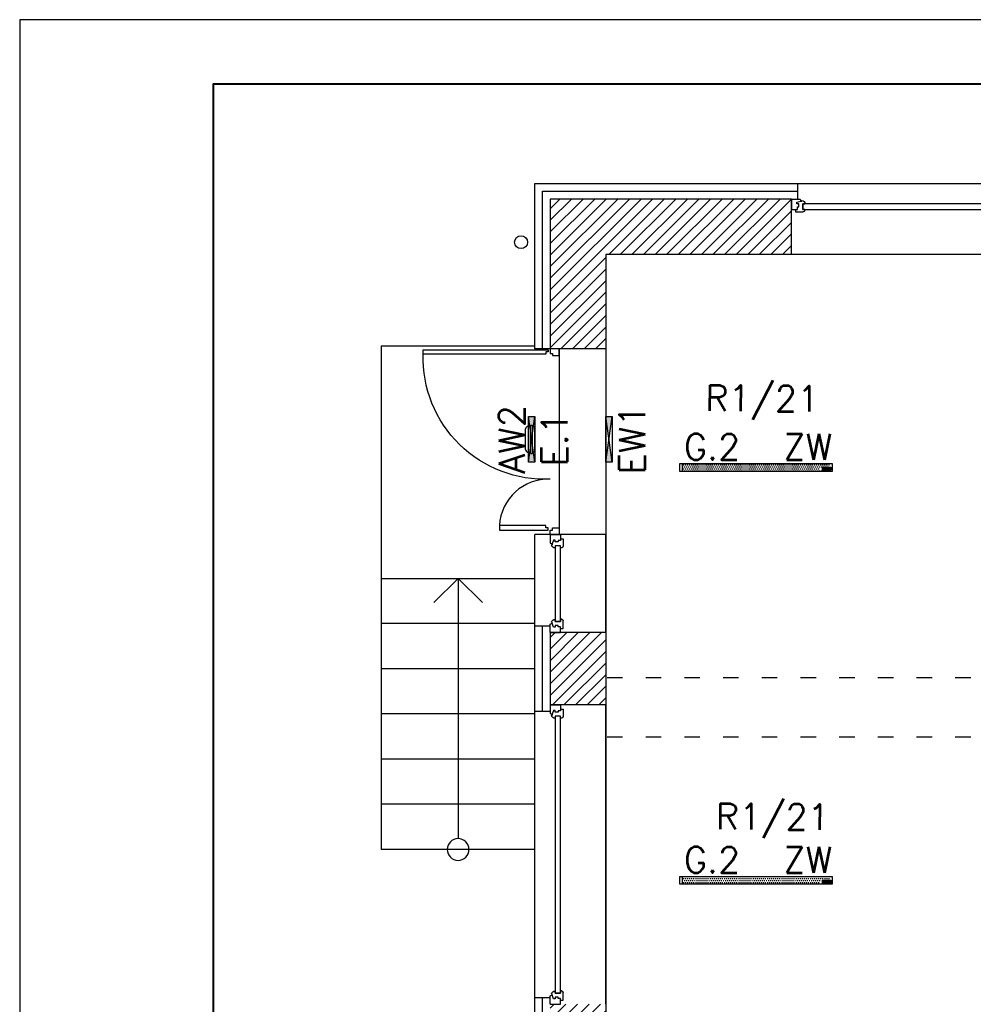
# Model space of a CAD drawing. Header units: millimetres. Extents: x 22250 to 51280, y -5012 to 7692.
# Tile 73 of 182: x 37491 to 38231, y 2868 to 3631. Entities that reach past the tile are written whole.
import ezdxf
from ezdxf.enums import TextEntityAlignment as Align

# ---------------------------------------------------------------- set-up
doc = ezdxf.new("R2010")
doc.units = ezdxf.units.MM
doc.linetypes.add('ACAD_ISO03W100', pattern=[30, 12, -18])
for name, color, linetype in [('_BI_LOGO', 140, 'Continuous'), ('_BI_OSW_OPIS', 140, 'Continuous'), ('_BI_OSW_OPRAWY', 140, 'Continuous'), ('AA OPISY', 40, 'Continuous'), ('E_podklad', 252, 'Continuous')]:
    doc.layers.add(name, color=color, linetype=linetype)
doc.layers.add('E_Obwody', color=3, linetype='Continuous', lineweight=13)
doc.styles.add('romans', font='romans.shx')
doc.styles.get("Standard").update_dxf_attribs({"font": 'arial.ttf'})
doc.linetypes.add('BATTING', pattern='A,0.0001,-0.1,[134,ltypeshp.shx,S=0.1,R=0,X=-0.1,Y=0],-0.2,[134,ltypeshp.shx,S=0.1,R=180,X=0.1,Y=0],-0.1', length=0.4001)

# ---------------------------------------------------------------- blocks, each defined once
blk = doc.blocks.new('*U202')
at = {"color": 144}
for p, q in [((-26, 0), (-26, -8)), ((-26, 0), (-19.32, 0)), ((-26, 0), (-26, -8)), ((-19.32, 0), (-18.74, -1.55)), ((193.32, 0), (192.74, -1.55)), ((200, 0), (193.32, 0)), ((200, 0), (200, -8)), ((-21.76, -2.4), (-18.74, -1.55)), ((-21.76, -3.73), (-21.76, -2.4)), ((-20.39, -3.73), (-21.76, -3.73)), ((-21.41, -8), (-21.41, -6.06)), ((-21.41, -6.06), (-20.39, -6.06)), ((-20.39, -6.06), (-20.39, -3.73)), ((-18.74, -1.55), (-17.89, -1.55)), ((-17.89, -1.55), (-17.99, -1.01)), ((-17.25, -7.98), (-17.25, -3.66)), ((-17.25, -3.66), (-15.62, -3.66)), ((191.25, -3.66), (189.62, -3.66)), ((191.25, -7.98), (191.25, -3.66)), ((191.89, -1.55), (191.99, -1.01)), ((192.74, -1.55), (191.89, -1.55)), ((195.76, -2.4), (192.74, -1.55)), ((194.39, -6.06), (194.39, -3.73)), ((194.39, -3.73), (195.76, -3.73)), ((195.41, -6.06), (194.39, -6.06)), ((195.41, -8), (195.41, -6.06)), ((195.76, -3.73), (195.76, -2.4)), ((-26, -8), (-22.8, -8)), ((-22.8, -8), (-22.8, -9.92)), ((-22.8, -8), (-21.41, -8)), ((-22.8, -9.92), (-16.94, -9.92)), ((-15.66, -7.98), (-17.25, -7.98)), ((-15.66, -9.03), (-15.66, -7.98)), ((189.66, -9.03), (189.66, -7.98)), ((189.66, -7.98), (191.25, -7.98)), ((196.8, -9.92), (190.94, -9.92)), ((196.8, -8), (195.41, -8)), ((200, -8), (196.8, -8)), ((196.8, -8), (196.8, -9.92))]:
    blk.add_line(p, q, dxfattribs=at)
blk.add_lwpolyline([(-17.25, -3.66), (191.25, -3.66), (191.25, -7.98), (-17.25, -7.98)], close=True, dxfattribs=at)
for centre, radius, start, end in [((-18.13, -3.52), 2.51, 356.81051, 86.81051), ((192.13, -3.52), 2.51, 93.18949, 183.18949), ((-17.03, -8.42), 1.5, 273.35533, 335.68535), ((191.03, -8.42), 1.5, 204.31465, 266.64467)]:
    blk.add_arc(centre, radius, start, end, dxfattribs=at)
blk = doc.blocks.new('*U204')
at = {"color": 144}
for p, q in [((118, 0), (118, -8)), ((118, 0), (124.68, 0)), ((118, 0), (118, -8)), ((124.68, 0), (125.26, -1.55)), ((187.32, 0), (186.74, -1.55)), ((194, 0), (187.32, 0)), ((194, 0), (194, -8)), ((122.24, -2.4), (125.26, -1.55)), ((122.24, -3.73), (122.24, -2.4)), ((123.61, -3.73), (122.24, -3.73)), ((122.59, -8), (122.59, -6.06)), ((122.59, -6.06), (123.61, -6.06)), ((123.61, -6.06), (123.61, -3.73)), ((125.26, -1.55), (126.11, -1.55)), ((126.11, -1.55), (126.01, -1.01)), ((126.75, -7.98), (126.75, -3.66)), ((126.75, -3.66), (128.38, -3.66)), ((185.25, -3.66), (183.62, -3.66)), ((185.25, -7.98), (185.25, -3.66)), ((185.89, -1.55), (185.99, -1.01)), ((186.74, -1.55), (185.89, -1.55)), ((189.76, -2.4), (186.74, -1.55)), ((188.39, -6.06), (188.39, -3.73)), ((188.39, -3.73), (189.76, -3.73)), ((189.41, -6.06), (188.39, -6.06)), ((189.41, -8), (189.41, -6.06)), ((189.76, -3.73), (189.76, -2.4)), ((118, -8), (121.2, -8)), ((121.2, -8), (121.2, -9.92)), ((121.2, -8), (122.59, -8)), ((121.2, -9.92), (127.06, -9.92)), ((128.34, -7.98), (126.75, -7.98)), ((128.34, -9.03), (128.34, -7.98)), ((183.66, -9.03), (183.66, -7.98)), ((183.66, -7.98), (185.25, -7.98)), ((190.8, -9.92), (184.94, -9.92)), ((190.8, -8), (189.41, -8)), ((194, -8), (190.8, -8)), ((190.8, -8), (190.8, -9.92))]:
    blk.add_line(p, q, dxfattribs=at)
blk.add_lwpolyline([(126.75, -3.66), (185.25, -3.66), (185.25, -7.98), (126.75, -7.98)], close=True, dxfattribs=at)
for centre, radius, start, end in [((125.87, -3.52), 2.51, 356.81051, 86.81051), ((186.13, -3.52), 2.51, 93.18949, 183.18949), ((126.97, -8.42), 1.5, 273.35533, 335.68535), ((185.03, -8.42), 1.5, 204.31465, 266.64467)]:
    blk.add_arc(centre, radius, start, end, dxfattribs=at)
blk = doc.blocks.new('*U205')
at = {"color": 144}
for p, q in [((-26, 0), (-26, -8)), ((-26, 0), (-19.32, 0)), ((-26, 0), (-26, -8)), ((-19.32, 0), (-18.74, -1.55)), ((199.32, 0), (198.74, -1.55)), ((206, 0), (199.32, 0)), ((206, 0), (206, -8)), ((-21.76, -2.4), (-18.74, -1.55)), ((-21.76, -3.73), (-21.76, -2.4)), ((-20.39, -3.73), (-21.76, -3.73)), ((-21.41, -8), (-21.41, -6.06)), ((-21.41, -6.06), (-20.39, -6.06)), ((-20.39, -6.06), (-20.39, -3.73)), ((-18.74, -1.55), (-17.89, -1.55)), ((-17.89, -1.55), (-17.99, -1.01)), ((-17.25, -7.98), (-17.25, -3.66)), ((-17.25, -3.66), (-15.62, -3.66)), ((197.25, -3.66), (195.62, -3.66)), ((197.25, -7.98), (197.25, -3.66)), ((197.89, -1.55), (197.99, -1.01)), ((198.74, -1.55), (197.89, -1.55)), ((201.76, -2.4), (198.74, -1.55)), ((200.39, -6.06), (200.39, -3.73)), ((200.39, -3.73), (201.76, -3.73)), ((201.41, -6.06), (200.39, -6.06)), ((201.41, -8), (201.41, -6.06)), ((201.76, -3.73), (201.76, -2.4)), ((-26, -8), (-22.8, -8)), ((-22.8, -8), (-22.8, -9.92)), ((-22.8, -8), (-21.41, -8)), ((-22.8, -9.92), (-16.94, -9.92)), ((-15.66, -7.98), (-17.25, -7.98)), ((-15.66, -9.03), (-15.66, -7.98)), ((195.66, -9.03), (195.66, -7.98)), ((195.66, -7.98), (197.25, -7.98)), ((202.8, -9.92), (196.94, -9.92)), ((202.8, -8), (201.41, -8)), ((206, -8), (202.8, -8)), ((202.8, -8), (202.8, -9.92))]:
    blk.add_line(p, q, dxfattribs=at)
blk.add_lwpolyline([(-17.25, -3.66), (197.25, -3.66), (197.25, -7.98), (-17.25, -7.98)], close=True, dxfattribs=at)
for centre, radius, start, end in [((-18.13, -3.52), 2.51, 356.81051, 86.81051), ((198.13, -3.52), 2.51, 93.18949, 183.18949), ((-17.03, -8.42), 1.5, 273.35533, 335.68535), ((197.03, -8.42), 1.5, 204.31465, 266.64467)]:
    blk.add_arc(centre, radius, start, end, dxfattribs=at)
blk = doc.blocks.new('*U212')
at = {"layer": 'AA OPISY'}
for q in [(46.47, 18.82), (-136.57, 0), (46.47, -18.82)]:
    blk.add_line((65, 0), q, dxfattribs=at)
blk.add_circle((-145, 0), 8.43, dxfattribs=at)
blk = doc.blocks.new('*U967')
blk.add_lwpolyline([(-71, 0), (0, 0), (0, 42), (-71, 42)], close=True)
at = {"lineweight": 40}
blk.add_lwpolyline([(-68, 1), (-1, 1), (-1, 41), (-68, 41)], close=True, dxfattribs=at)
blk = doc.blocks.new('BI_LOGO')
at = {"layer": '_BI_LOGO', "linetype": 'Continuous'}
for p, q in [((0, 2.16), (6.37, 2.16)), ((0, 0), (0, 2.16)), ((6.37, 0), (0, 0)), ((0.17, 0.57), (0.17, 1.93)), ((0.17, 1.93), (0.75, 1.93)), ((0.76, 0.57), (0.17, 0.57)), ((0.45, 1.67), (0.82, 1.67)), ((0.45, 1.39), (0.45, 1.67)), ((0.82, 1.39), (0.45, 1.39)), ((0.45, 1.16), (0.84, 1.16)), ((0.45, 0.81), (0.45, 1.16)), ((0.84, 0.81), (0.45, 0.81)), ((0.75, 1.93), (0.8, 1.93)), ((0.81, 0.57), (0.76, 0.57)), ((0.8, 1.93), (0.84, 1.92)), ((0.86, 0.57), (0.81, 0.57)), ((0.82, 1.67), (0.85, 1.67)), ((0.85, 1.4), (0.82, 1.39)), ((0.84, 1.92), (0.89, 1.92)), ((0.84, 1.16), (0.87, 1.16)), ((0.87, 0.82), (0.84, 0.81)), ((0.85, 1.67), (0.88, 1.66)), ((0.88, 1.4), (0.85, 1.4)), ((0.9, 0.57), (0.86, 0.57)), ((0.87, 1.16), (0.9, 1.15)), ((0.9, 0.82), (0.87, 0.82)), ((0.88, 1.66), (0.9, 1.65)), ((0.9, 1.42), (0.88, 1.4)), ((0.89, 1.92), (0.93, 1.91)), ((0.9, 1.65), (0.92, 1.63)), ((0.92, 1.43), (0.9, 1.42)), ((0.9, 1.15), (0.92, 1.13)), ((0.93, 0.84), (0.9, 0.82)), ((0.94, 0.58), (0.9, 0.57)), ((0.92, 1.63), (0.94, 1.61)), ((0.94, 1.45), (0.92, 1.43)), ((0.92, 1.13), (0.95, 1.12)), ((0.93, 1.91), (0.97, 1.91)), ((0.95, 0.85), (0.93, 0.84)), ((0.94, 1.61), (0.95, 1.59)), ((0.95, 1.47), (0.94, 1.45)), ((0.98, 0.59), (0.94, 0.58)), ((0.95, 1.59), (0.96, 1.57)), ((0.96, 1.5), (0.95, 1.47)), ((0.95, 1.12), (0.96, 1.1)), ((0.96, 0.87), (0.95, 0.85)), ((0.96, 1.57), (0.96, 1.54)), ((0.96, 1.54), (0.96, 1.52)), ((0.96, 1.52), (0.96, 1.5)), ((0.96, 1.1), (0.98, 1.08)), ((0.98, 0.89), (0.96, 0.87)), ((0.97, 1.91), (1, 1.9)), ((0.98, 1.08), (0.99, 1.05)), ((0.99, 0.92), (0.98, 0.89)), ((1.04, 0.61), (0.98, 0.59)), ((0.99, 1.05), (0.99, 1.03)), ((0.99, 1.03), (1, 1)), ((1, 0.94), (0.99, 0.92)), ((1, 1.9), (1.06, 1.88)), ((1, 1), (1, 0.97)), ((1, 0.97), (1, 0.94)), ((1.09, 0.63), (1.04, 0.61)), ((1.06, 1.88), (1.1, 1.86)), ((1.11, 1.31), (1.08, 1.29)), ((1.08, 1.29), (1.13, 1.27)), ((1.14, 0.66), (1.09, 0.63)), ((1.1, 1.86), (1.14, 1.83)), ((1.13, 1.33), (1.11, 1.31)), ((1.16, 1.36), (1.13, 1.33)), ((1.13, 1.27), (1.17, 1.25)), ((1.14, 1.83), (1.18, 1.79)), ((1.18, 0.69), (1.14, 0.66)), ((1.18, 1.39), (1.16, 1.36)), ((1.17, 1.25), (1.2, 1.22)), ((1.18, 1.79), (1.2, 1.76)), ((1.2, 1.43), (1.18, 1.39)), ((1.22, 0.74), (1.18, 0.69)), ((1.2, 1.76), (1.22, 1.72)), ((1.22, 1.46), (1.2, 1.43)), ((1.2, 1.22), (1.23, 1.18)), ((1.22, 1.72), (1.23, 1.68)), ((1.23, 1.5), (1.22, 1.46)), ((1.25, 0.79), (1.22, 0.74)), ((1.23, 1.68), (1.24, 1.64)), ((1.24, 1.54), (1.23, 1.5)), ((1.23, 1.18), (1.25, 1.13)), ((1.24, 1.64), (1.24, 1.59)), ((1.24, 1.59), (1.24, 1.54)), ((1.25, 1.13), (1.27, 1.1)), ((1.26, 0.83), (1.25, 0.79)), ((1.27, 0.87), (1.26, 0.83)), ((1.27, 1.15), (1.28, 1.19)), ((1.27, 1.1), (1.27, 1.15)), ((1.27, 1.05), (1.27, 1.1)), ((1.27, 1.01), (1.27, 1.05)), ((1.27, 0.96), (1.27, 1.01)), ((1.28, 0.91), (1.27, 0.96)), ((1.28, 0.91), (1.27, 0.87)), ((1.28, 1.19), (1.29, 1.23)), ((1.29, 0.88), (1.28, 0.91)), ((1.29, 1.23), (1.3, 1.27)), ((1.3, 0.84), (1.29, 0.88)), ((1.3, 1.27), (1.32, 1.32)), ((1.31, 0.81), (1.3, 0.84)), ((1.33, 0.77), (1.31, 0.81)), ((1.32, 1.32), (1.35, 1.37)), ((1.35, 0.73), (1.33, 0.77)), ((1.35, 1.37), (1.37, 1.41)), ((1.38, 0.7), (1.35, 0.73)), ((1.37, 1.41), (1.4, 1.44)), ((1.4, 0.67), (1.38, 0.7)), ((1.4, 1.44), (1.44, 1.48)), ((1.43, 0.64), (1.4, 0.67)), ((1.47, 0.62), (1.43, 0.64)), ((1.44, 1.48), (1.48, 1.51)), ((1.5, 0.59), (1.47, 0.62)), ((1.48, 1.51), (1.52, 1.54)), ((1.54, 0.58), (1.5, 0.59)), ((1.52, 1.54), (1.56, 1.56)), ((2.18, 0.99), (1.53, 0.98)), ((1.53, 0.98), (1.54, 0.93)), ((1.54, 0.93), (1.56, 0.88)), ((1.58, 0.56), (1.54, 0.58)), ((1.56, 1.56), (1.6, 1.57)), ((1.57, 1.22), (1.56, 1.17)), ((1.56, 1.17), (1.93, 1.17)), ((1.56, 0.88), (1.58, 0.83)), ((1.58, 1.27), (1.57, 1.22)), ((1.61, 1.31), (1.58, 1.27)), ((1.58, 0.83), (1.6, 0.8)), ((1.62, 0.55), (1.58, 0.56)), ((1.6, 1.57), (1.65, 1.58)), ((1.6, 0.8), (1.64, 0.77)), ((1.65, 1.34), (1.61, 1.31)), ((1.66, 0.54), (1.62, 0.55)), ((1.64, 0.77), (1.68, 0.76)), ((1.65, 1.58), (1.7, 1.59)), ((1.7, 1.36), (1.65, 1.34)), ((1.71, 0.53), (1.66, 0.54)), ((1.68, 0.76), (1.73, 0.75)), ((1.7, 1.59), (1.75, 1.59)), ((1.75, 1.36), (1.7, 1.36)), ((1.75, 0.53), (1.71, 0.53)), ((1.73, 0.75), (1.77, 0.75)), ((1.75, 1.59), (1.8, 1.59)), ((1.79, 1.35), (1.75, 1.36)), ((1.8, 0.53), (1.75, 0.53)), ((1.77, 0.75), (1.8, 0.76)), ((1.83, 1.33), (1.79, 1.35)), ((1.8, 1.59), (1.85, 1.58)), ((1.8, 0.76), (1.83, 0.77)), ((1.85, 0.54), (1.8, 0.53)), ((1.87, 1.3), (1.83, 1.33)), ((1.83, 0.77), (1.86, 0.79)), ((1.85, 1.58), (1.89, 1.57)), ((1.9, 0.55), (1.85, 0.54)), ((1.86, 0.79), (1.88, 0.81)), ((1.9, 1.26), (1.87, 1.3)), ((1.88, 0.81), (1.89, 0.83)), ((1.89, 1.57), (1.93, 1.56)), ((1.89, 0.83), (1.9, 0.86)), ((1.92, 1.22), (1.9, 1.26)), ((1.9, 0.86), (2.2, 0.86)), ((1.95, 0.56), (1.9, 0.55)), ((1.93, 1.17), (1.92, 1.22)), ((1.93, 1.56), (1.97, 1.54)), ((1.99, 0.59), (1.95, 0.56)), ((1.97, 1.54), (2.01, 1.51)), ((2.04, 0.61), (1.99, 0.59)), ((2.01, 1.51), (2.05, 1.49)), ((2.08, 0.64), (2.04, 0.61)), ((2.05, 1.49), (2.08, 1.45)), ((2.08, 1.45), (2.11, 1.42)), ((2.11, 0.68), (2.08, 0.64)), ((2.11, 1.42), (2.13, 1.38)), ((2.14, 0.72), (2.11, 0.68)), ((2.13, 1.38), (2.15, 1.34)), ((2.17, 0.76), (2.14, 0.72)), ((2.15, 1.34), (2.18, 1.29)), ((2.17, 1.06), (2.18, 1.11)), ((2.18, 0.99), (2.17, 1.06)), ((2.18, 0.8), (2.17, 0.76)), ((2.18, 1.29), (2.19, 1.25)), ((2.18, 1.15), (2.19, 1.19)), ((2.18, 1.11), (2.18, 1.15)), ((2.18, 0.96), (2.18, 0.99)), ((2.19, 0.91), (2.18, 0.96)), ((2.2, 0.86), (2.18, 0.8)), ((2.19, 1.24), (2.2, 1.28)), ((2.19, 1.25), (2.19, 1.24)), ((2.19, 1.19), (2.19, 1.24)), ((2.21, 0.86), (2.19, 0.91)), ((2.19, 0.46), (2.48, 0.46)), ((2.2, 0.4), (2.19, 0.46)), ((2.2, 1.28), (2.22, 1.32)), ((2.21, 0.36), (2.2, 0.4)), ((2.22, 0.81), (2.21, 0.86)), ((2.22, 0.33), (2.21, 0.36)), ((2.22, 1.32), (2.23, 1.37)), ((2.24, 0.77), (2.22, 0.81)), ((2.24, 0.32), (2.22, 0.33)), ((2.23, 1.37), (2.26, 1.41)), ((2.27, 0.73), (2.24, 0.77)), ((2.26, 0.29), (2.24, 0.32)), ((2.26, 1.41), (2.28, 1.45)), ((2.29, 0.26), (2.26, 0.29)), ((2.29, 0.7), (2.27, 0.73)), ((2.28, 1.45), (2.31, 1.48)), ((2.32, 0.66), (2.29, 0.7)), ((2.33, 0.23), (2.29, 0.26)), ((2.31, 1.48), (2.35, 1.51)), ((2.36, 0.63), (2.32, 0.66)), ((2.38, 0.21), (2.33, 0.23)), ((2.35, 1.51), (2.38, 1.54)), ((2.39, 0.61), (2.36, 0.63)), ((2.38, 1.54), (2.43, 1.56)), ((2.43, 0.18), (2.38, 0.21)), ((2.43, 0.59), (2.39, 0.61)), ((2.43, 1.56), (2.47, 1.57)), ((2.48, 0.58), (2.43, 0.59)), ((2.46, 0.17), (2.43, 0.18)), ((2.43, 0.18), (2.43, 0.18)), ((2.46, 1.15), (2.45, 1.1)), ((2.45, 1.1), (2.45, 1.05)), ((2.45, 1.05), (2.45, 1)), ((2.45, 1), (2.46, 0.96)), ((2.47, 1.19), (2.46, 1.15)), ((2.46, 0.96), (2.47, 0.92)), ((2.5, 0.16), (2.46, 0.17)), ((2.47, 1.57), (2.52, 1.58)), ((2.48, 1.22), (2.47, 1.19)), ((2.47, 0.92), (2.49, 0.88)), ((2.49, 1.26), (2.48, 1.22)), ((2.52, 0.57), (2.48, 0.58)), ((2.48, 0.46), (2.49, 0.43)), ((2.51, 1.28), (2.49, 1.26)), ((2.49, 0.88), (2.51, 0.85)), ((2.49, 0.43), (2.52, 0.41)), ((2.55, 0.16), (2.5, 0.16)), ((2.53, 1.31), (2.51, 1.28)), ((2.51, 0.85), (2.54, 0.83)), ((2.52, 1.58), (2.58, 1.58)), ((2.57, 0.57), (2.52, 0.57)), ((2.52, 0.41), (2.54, 0.38)), ((2.56, 1.32), (2.53, 1.31)), ((2.54, 0.83), (2.57, 0.8)), ((2.54, 0.38), (2.57, 0.37)), ((2.59, 0.16), (2.55, 0.16)), ((2.59, 1.34), (2.56, 1.32)), ((2.57, 0.8), (2.61, 0.79)), ((2.61, 0.57), (2.57, 0.57)), ((2.57, 0.37), (2.62, 0.37)), ((2.58, 1.58), (2.64, 1.58)), ((2.62, 1.34), (2.59, 1.34)), ((2.64, 0.15), (2.59, 0.16)), ((2.61, 0.79), (2.65, 0.79)), ((2.65, 0.57), (2.61, 0.57)), ((2.65, 1.35), (2.62, 1.34)), ((2.62, 0.37), (2.66, 0.37)), ((2.64, 1.58), (2.7, 1.57)), ((2.69, 0.15), (2.64, 0.15)), ((2.71, 1.34), (2.65, 1.35)), ((2.65, 0.79), (2.71, 0.79)), ((2.69, 0.58), (2.65, 0.57)), ((2.66, 0.37), (2.7, 0.37)), ((2.73, 0.59), (2.69, 0.58)), ((2.74, 0.16), (2.69, 0.15)), ((2.7, 1.57), (2.75, 1.55)), ((2.7, 0.37), (2.74, 0.38)), ((2.75, 1.33), (2.71, 1.34)), ((2.71, 0.79), (2.75, 0.81)), ((2.77, 0.6), (2.73, 0.59)), ((2.74, 0.38), (2.77, 0.39)), ((2.78, 0.16), (2.74, 0.16)), ((2.75, 1.55), (2.79, 1.52)), ((2.79, 1.3), (2.75, 1.33)), ((2.75, 0.81), (2.79, 0.83)), ((2.8, 0.62), (2.77, 0.6)), ((2.77, 0.39), (2.8, 0.41)), ((2.83, 0.17), (2.78, 0.16)), ((2.79, 1.52), (2.83, 1.49)), ((2.82, 1.27), (2.79, 1.3)), ((2.79, 0.83), (2.82, 0.87)), ((2.83, 0.64), (2.8, 0.62)), ((2.8, 0.41), (2.83, 0.43)), ((2.84, 1.22), (2.82, 1.27)), ((2.82, 0.87), (2.84, 0.91)), ((2.83, 1.49), (2.86, 1.44)), ((2.86, 0.67), (2.83, 0.64)), ((2.83, 0.43), (2.84, 0.46)), ((2.87, 0.18), (2.83, 0.17)), ((2.86, 1.17), (2.84, 1.22)), ((2.84, 0.91), (2.86, 0.96)), ((2.84, 0.46), (2.85, 0.5)), ((2.85, 0.5), (2.86, 0.54)), ((2.86, 1.44), (2.86, 1.56)), ((2.86, 1.56), (3.13, 1.56)), ((2.87, 1.12), (2.86, 1.17)), ((2.86, 0.96), (2.87, 1.01)), ((2.86, 0.58), (2.86, 0.67)), ((2.86, 0.54), (2.86, 0.58)), ((2.87, 1.06), (2.87, 1.12)), ((2.87, 1.01), (2.87, 1.06)), ((2.9, 0.19), (2.87, 0.18)), ((2.94, 0.2), (2.9, 0.19)), ((2.98, 0.23), (2.94, 0.2)), ((3.02, 0.26), (2.98, 0.23)), ((3.04, 0.29), (3.02, 0.26)), ((3.07, 0.33), (3.04, 0.29)), ((3.09, 0.38), (3.07, 0.33)), ((3.11, 0.43), (3.09, 0.38)), ((3.13, 0.49), (3.11, 0.43)), ((3.13, 1.56), (3.13, 0.72)), ((3.13, 0.72), (3.13, 0.67)), ((3.13, 0.67), (3.13, 0.62)), ((3.13, 0.62), (3.13, 0.58)), ((3.13, 0.58), (3.13, 0.53)), ((3.13, 0.53), (3.13, 0.49)), ((3.22, 0.55), (3.22, 1.9)), ((3.22, 1.9), (3.5, 1.9)), ((3.5, 0.55), (3.22, 0.55)), ((3.5, 1.9), (3.5, 1.46)), ((3.5, 1.46), (3.51, 1.49)), ((3.51, 1.22), (3.5, 1.18)), ((3.5, 1.18), (3.5, 1.13)), ((3.5, 1.13), (3.5, 1.08)), ((3.5, 1.08), (3.5, 0.55)), ((3.51, 1.49), (3.54, 1.51)), ((3.52, 1.25), (3.51, 1.22)), ((3.54, 1.28), (3.52, 1.25)), ((3.54, 1.51), (3.57, 1.53)), ((3.55, 1.3), (3.54, 1.28)), ((3.59, 1.33), (3.55, 1.3)), ((3.57, 1.53), (3.6, 1.55)), ((3.65, 1.35), (3.59, 1.33)), ((3.6, 1.55), (3.64, 1.56)), ((3.64, 1.56), (3.69, 1.58)), ((3.7, 1.36), (3.65, 1.35)), ((3.69, 1.58), (3.73, 1.58)), ((3.74, 1.35), (3.7, 1.36)), ((3.73, 1.58), (3.77, 1.59)), ((3.77, 1.33), (3.74, 1.35)), ((3.77, 1.59), (3.81, 1.59)), ((3.8, 1.31), (3.77, 1.33)), ((3.82, 1.29), (3.8, 1.31)), ((3.81, 1.59), (3.86, 1.58)), ((3.83, 1.26), (3.82, 1.29)), ((3.84, 1.23), (3.83, 1.26)), ((3.85, 1.19), (3.84, 1.23)), ((3.85, 1.15), (3.85, 1.19)), ((3.85, 1.1), (3.85, 1.15)), ((3.85, 0.56), (3.85, 1.1)), ((4.13, 0.56), (3.85, 0.56)), ((3.86, 1.58), (3.9, 1.57)), ((3.9, 1.57), (3.94, 1.56)), ((3.94, 1.56), (3.98, 1.54)), ((3.98, 1.54), (4.01, 1.51)), ((4.01, 1.51), (4.04, 1.48)), ((4.04, 1.48), (4.07, 1.45)), ((4.07, 1.45), (4.09, 1.41)), ((4.09, 1.41), (4.11, 1.36)), ((4.11, 1.36), (4.12, 1.31)), ((4.12, 1.31), (4.12, 1.27)), ((4.12, 1.27), (4.13, 1.22)), ((4.13, 1.22), (4.13, 1.17)), ((4.13, 1.17), (4.13, 0.56)), ((4.14, 1.14), (4.15, 1.18)), ((4.14, 1.09), (4.14, 1.14)), ((4.14, 1.05), (4.14, 1.09)), ((4.14, 1), (4.14, 1.05)), ((4.14, 0.96), (4.14, 1)), ((4.15, 0.92), (4.14, 0.96)), ((4.15, 1.18), (4.16, 1.23)), ((4.16, 0.88), (4.15, 0.92)), ((4.16, 1.23), (4.17, 1.27)), ((4.17, 0.84), (4.16, 0.88)), ((4.17, 1.27), (4.19, 1.32)), ((4.18, 0.8), (4.17, 0.84)), ((4.2, 0.77), (4.18, 0.8)), ((4.19, 1.32), (4.22, 1.36)), ((4.22, 0.73), (4.2, 0.77)), ((4.22, 1.36), (4.24, 1.4)), ((4.25, 0.69), (4.22, 0.73)), ((4.24, 1.4), (4.28, 1.44)), ((4.28, 0.66), (4.25, 0.69)), ((4.28, 1.44), (4.31, 1.47)), ((4.31, 0.64), (4.28, 0.66)), ((4.31, 1.47), (4.35, 1.5)), ((4.34, 0.61), (4.31, 0.64)), ((4.38, 0.59), (4.34, 0.61)), ((4.35, 1.5), (4.39, 1.53)), ((4.41, 0.57), (4.38, 0.59)), ((4.39, 1.53), (4.43, 1.55)), ((5.09, 0.98), (4.41, 0.97)), ((4.41, 0.97), (4.41, 0.93)), ((4.41, 0.93), (4.43, 0.87)), ((4.45, 0.55), (4.41, 0.57)), ((4.43, 1.55), (4.47, 1.57)), ((4.44, 1.22), (4.43, 1.16)), ((4.43, 1.16), (4.79, 1.16)), ((4.43, 0.87), (4.45, 0.83)), ((4.46, 1.27), (4.44, 1.22)), ((4.45, 0.83), (4.48, 0.79)), ((4.49, 0.54), (4.45, 0.55)), ((4.49, 1.32), (4.46, 1.27)), ((4.47, 1.57), (4.52, 1.58)), ((4.48, 0.79), (4.51, 0.77)), ((4.52, 1.34), (4.49, 1.32)), ((4.54, 0.53), (4.49, 0.54)), ((4.51, 0.77), (4.56, 0.75)), ((4.52, 1.58), (4.57, 1.58)), ((4.57, 1.35), (4.52, 1.34)), ((4.58, 0.53), (4.54, 0.53)), ((4.56, 0.75), (4.6, 0.75)), ((4.57, 1.58), (4.62, 1.59)), ((4.63, 1.36), (4.57, 1.35)), ((4.62, 0.53), (4.58, 0.53)), ((4.6, 0.75), (4.64, 0.75)), ((4.62, 1.59), (4.67, 1.58)), ((4.67, 0.53), (4.62, 0.53)), ((4.67, 1.35), (4.63, 1.36)), ((4.64, 0.75), (4.67, 0.75)), ((4.67, 1.58), (4.72, 1.58)), ((4.71, 1.33), (4.67, 1.35)), ((4.67, 0.75), (4.7, 0.76)), ((4.72, 0.54), (4.67, 0.53)), ((4.7, 0.76), (4.73, 0.78)), ((4.74, 1.3), (4.71, 1.33)), ((4.72, 1.58), (4.76, 1.57)), ((4.77, 0.54), (4.72, 0.54)), ((4.73, 0.78), (4.75, 0.8)), ((4.77, 1.26), (4.74, 1.3)), ((4.75, 0.8), (4.77, 0.83)), ((4.76, 1.57), (4.8, 1.55)), ((4.79, 1.21), (4.77, 1.26)), ((4.77, 0.83), (4.78, 0.86)), ((4.82, 0.56), (4.77, 0.54)), ((4.78, 0.86), (5.07, 0.85)), ((4.79, 1.16), (4.79, 1.21)), ((4.8, 1.55), (4.85, 1.53)), ((4.87, 0.58), (4.82, 0.56)), ((4.85, 1.53), (4.88, 1.51)), ((4.91, 0.61), (4.87, 0.58)), ((4.88, 1.51), (4.92, 1.48)), ((4.95, 0.64), (4.91, 0.61)), ((4.92, 1.48), (4.95, 1.45)), ((4.95, 1.45), (4.98, 1.41)), ((4.98, 0.67), (4.95, 0.64)), ((4.98, 1.41), (5, 1.37)), ((5.01, 0.71), (4.98, 0.67)), ((5, 1.37), (5.03, 1.33)), ((5.04, 0.75), (5.01, 0.71)), ((5.03, 1.33), (5.05, 1.29)), ((5.06, 0.8), (5.04, 0.75)), ((5.05, 1.29), (5.06, 1.25)), ((5.06, 1.25), (5.07, 1.21)), ((5.07, 0.85), (5.06, 0.8)), ((5.07, 1.21), (5.08, 1.17)), ((5.08, 1.17), (5.08, 1.12)), ((5.08, 1.12), (5.09, 1.08)), ((5.09, 1.08), (5.09, 1.03)), ((5.09, 1.03), (5.09, 0.98)), ((5.1, 0.55), (5.1, 1.91)), ((5.1, 1.91), (5.37, 1.91)), ((5.37, 0.55), (5.1, 0.55)), ((5.37, 1.91), (5.37, 0.55)), ((5.47, 0.54), (5.47, 1.9)), ((5.47, 1.9), (5.74, 1.9)), ((5.74, 0.54), (5.47, 0.54)), ((5.74, 1.9), (5.74, 0.54)), ((5.84, 1.65), (5.84, 1.91)), ((5.84, 1.91), (6.11, 1.91)), ((6.11, 1.65), (5.84, 1.65)), ((5.84, 0.55), (5.84, 1.55)), ((5.84, 1.55), (6.11, 1.55)), ((6.11, 0.55), (5.84, 0.55)), ((6.11, 1.91), (6.11, 1.65)), ((6.11, 1.55), (6.11, 0.55)), ((6.37, 2.16), (6.37, 0))]:
    blk.add_line(p, q, dxfattribs=at)
blk = doc.blocks.new('G.2')
at = {"layer": '_BI_OSW_OPRAWY'}
h = blk.add_hatch(dxfattribs=at)
h.set_pattern_fill('DOTS', color=256)
h.set_pattern_definition([(0, (-249.5286, -5010), (0.79375, 1.5875), [0, -1.5875])])
h.paths.add_polyline_path([(56.9, 3), (-56.9, 3), (-56.9, -3), (56.9, -3)])
h.paths.add_polyline_path([(49.53, 0.16), (55.9, 0.16), (55.9, -2), (49.53, -2)], flags=16)
h.paths.add_polyline_path([(50.79, -0.88), (50.8, -0.87), (50.76, -0.82)], flags=0)
h.paths.add_polyline_path([(50.81, -1.13), (50.82, -1.15), (50.82, -1.12)], flags=0)
h.paths.add_polyline_path([(49.7, -0.07), (50.34, -0.07), (50.46, -0.08), (50.6, -0.12), (50.73, -0.21), (50.78, -0.39), (50.75, -0.56), (50.67, -0.66), (50.62, -0.7), (50.7, -0.75), (50.77, -0.81), (50.8, -0.9), (50.82, -0.74), (50.9, -0.59), (51.01, -0.48), (51.13, -0.42), (51.28, -0.4), (51.44, -0.43), (51.6, -0.52), (51.69, -0.66), (51.72, -0.75), (51.79, -0.59), (51.88, -0.48), (52, -0.42), (52.15, -0.41), (52.28, -0.43), (52.39, -0.54), (52.39, -0.44), (52.66, -0.44), (52.66, -1.28), (52.66, -1.33), (52.66, -1.38), (52.66, -1.48), (52.63, -1.62), (52.54, -1.77), (52.38, -1.83), (52.24, -1.85), (52.12, -1.84), (52, -1.84), (51.85, -1.77), (51.79, -1.71), (51.77, -1.68), (51.74, -1.65), (51.72, -1.54), (52.01, -1.54), (52.03, -1.57), (52.05, -1.59), (52.07, -1.62), (52.1, -1.63), (52.15, -1.63), (52.19, -1.63), (52.23, -1.63), (52.27, -1.62), (52.3, -1.61), (52.33, -1.59), (52.36, -1.57), (52.38, -1.54), (52.38, -1.5), (52.39, -1.46), (52.39, -1.42), (52.39, -1.35), (52.25, -1.42), (52.09, -1.44), (51.95, -1.41), (51.8, -1.29), (51.74, -1.15), (51.68, -1.28), (51.59, -1.39), (51.44, -1.45), (51.26, -1.47), (51.09, -1.44), (50.94, -1.35), (50.85, -1.22), (50.81, -1.1), (50.78, -1.23), (50.68, -1.35), (50.54, -1.41), (50.39, -1.43), (50.29, -1.43), (49.7, -1.43)], flags=0)
h.paths.add_polyline_path([(49.98, -0.33), (50.42, -0.33), (50.51, -0.44), (50.46, -0.58), (50.37, -0.61), (49.98, -0.61)], flags=0)
h.paths.add_polyline_path([(49.99, -0.84), (50.44, -0.84), (50.53, -0.94), (50.53, -1.09), (50.44, -1.19), (49.99, -1.19)], flags=0)
h.paths.add_polyline_path([(50.66, -0.67), (50.71, -0.61), (50.73, -0.57), (50.7, -0.64)], flags=0)
h.paths.add_polyline_path([(50.77, -0.36), (50.75, -0.27), (50.73, -0.24), (50.77, -0.32)], flags=0)
h.paths.add_polyline_path([(50.55, -0.1), (50.59, -0.12), (50.51, -0.09), (50.46, -0.09)], flags=0)
h.paths.add_polyline_path([(50.51, -0.48), (50.49, -0.43), (50.51, -0.53), (50.45, -0.57), (50.47, -0.55)], flags=0)
h.paths.add_polyline_path([(50.5, -0.48), (50.49, -0.38), (50.43, -0.35), (50.51, -0.41)], flags=0)
h.paths.add_polyline_path([(50.39, -1.43), (50.48, -1.42), (50.51, -1.41), (50.43, -1.43)], flags=0)
h.paths.add_polyline_path([(50.53, -1.06), (50.5, -1.14), (50.46, -1.16), (50.52, -1.12)], flags=0)
h.paths.add_polyline_path([(50.4, -0.84), (50.48, -0.87), (50.51, -0.92), (50.46, -0.85)], flags=0)
h.paths.add_polyline_path([(52.21, -0.42), (52.32, -0.46), (52.34, -0.49), (52.28, -0.45), (52.21, -0.42), (52.05, -0.41), (52.01, -0.43), (52.08, -0.42)], flags=0)
h.paths.add_polyline_path([(51.79, -0.59), (51.84, -0.51), (51.88, -0.49), (51.81, -0.55)], flags=0)
h.paths.add_polyline_path([(51.66, -0.61), (51.73, -0.75), (51.73, -0.76), (51.72, -0.81), (51.71, -0.85), (51.71, -0.89), (51.71, -0.94), (51.71, -1.01), (51.71, -1.04), (51.72, -1.09), (51.74, -1.14), (51.77, -1.24), (51.8, -1.27), (51.75, -1.19), (51.74, -1.14), (51.44, -1.14), (51.4, -1.23), (51.27, -1.25), (51.13, -1.22), (51.09, -1.12), (51.06, -1.02), (51.71, -1.01), (51.7, -0.88), (51.73, -0.76), (51.72, -0.75), (51.72, -0.76), (51.73, -0.75), (51.69, -0.66), (51.64, -0.57), (51.61, -0.55)], flags=0)
h.paths.add_polyline_path([(51.4, -0.41), (51.46, -0.44), (51.42, -0.43), (51.33, -0.41), (51.28, -0.41)], flags=0)
h.paths.add_polyline_path([(51.09, -0.44), (51.13, -0.43), (51.05, -0.46), (51.01, -0.49)], flags=0)
h.paths.add_polyline_path([(50.67, -1.34), (50.73, -1.29), (50.8, -1.18), (50.81, -1.11), (50.79, -0.95), (50.81, -0.79), (50.87, -0.63), (50.9, -0.59), (50.86, -0.65), (50.83, -0.73), (50.81, -0.81), (50.8, -0.9), (50.8, -0.95), (50.8, -0.99), (50.81, -1.1), (50.87, -1.26), (50.93, -1.33), (50.97, -1.36), (51.03, -1.41), (51.07, -1.42), (50.98, -1.38), (50.87, -1.26), (50.81, -1.1), (50.8, -1.18), (50.72, -1.31)], flags=0)
h.paths.add_polyline_path([(51.14, -1.2), (51.18, -1.24), (51.26, -1.25), (51.36, -1.25), (51.39, -1.21), (51.32, -1.25), (51.15, -1.23)], flags=0)
h.paths.add_polyline_path([(51.13, -0.68), (51.28, -0.62), (51.41, -0.69), (51.47, -0.83), (51.08, -0.83)], flags=0)
h.paths.add_polyline_path([(51.37, -0.65), (51.4, -0.7), (51.33, -0.63), (51.28, -0.64)], flags=0)
h.paths.add_polyline_path([(51.28, -1.47), (51.36, -1.46), (51.43, -1.45), (51.5, -1.43), (51.57, -1.39), (51.64, -1.34), (51.67, -1.28), (51.61, -1.37), (51.48, -1.44), (51.33, -1.47)], flags=0)
h.paths.add_polyline_path([(51.86, -1.77), (51.95, -1.82), (52, -1.83), (51.9, -1.8)], flags=0)
h.paths.add_polyline_path([(51.97, -1.41), (52.05, -1.44), (52.1, -1.43), (51.98, -1.43), (51.93, -1.39)], flags=0)
h.paths.add_polyline_path([(52.25, -0.65), (52.36, -0.72), (52.4, -0.88), (52.39, -1.05), (52.33, -1.18), (52.19, -1.22), (52.05, -1.18), (51.99, -1.05), (51.98, -0.9), (52.01, -0.75), (52.1, -0.66)], flags=0)
h.paths.add_polyline_path([(52.22, -1.85), (52.31, -1.84), (52.36, -1.83), (52.28, -1.85)], flags=0)
h.paths.add_polyline_path([(52.22, -1.42), (52.33, -1.39), (52.36, -1.36), (52.29, -1.41)], flags=0)
h.paths.add_polyline_path([(52.55, -1.74), (52.59, -1.7), (52.63, -1.62), (52.66, -1.53), (52.66, -1.47), (52.65, -1.57), (52.57, -1.72)], flags=0)
h.paths.add_polyline_path([(52.75, -0.1), (53.03, -0.1), (53.03, -0.51), (53.13, -0.45), (53.29, -0.41), (53.41, -0.42), (53.57, -0.49), (53.64, -0.63), (53.66, -0.77), (53.66, -1.44), (53.38, -1.44), (53.38, -0.9), (53.38, -0.85), (53.38, -0.81), (53.37, -0.77), (53.36, -0.74), (53.35, -0.71), (53.33, -0.69), (53.3, -0.67), (53.27, -0.65), (53.23, -0.64), (53.18, -0.65), (53.12, -0.67), (53.09, -0.7), (53.07, -0.72), (53.05, -0.75), (53.04, -0.78), (53.03, -0.82), (53.03, -0.87), (53.03, -0.92), (53.03, -1.45), (52.75, -1.45)], flags=0)
h.paths.add_polyline_path([(53.43, -0.43), (53.36, -0.41), (53.3, -0.41), (53.39, -0.41)], flags=0)
h.paths.add_polyline_path([(53.66, -0.73), (53.66, -0.78), (53.65, -0.67), (53.64, -0.64)], flags=0)
h.paths.add_polyline_path([(53.94, -1.03), (53.94, -1.07), (53.96, -1.13), (53.98, -1.17), (54.01, -1.21), (54.04, -1.23), (54.09, -1.25), (54.13, -1.25), (54.18, -1.25), (54.21, -1.25), (54.24, -1.24), (54.26, -1.22), (54.28, -1.2), (54.3, -1.17), (54.31, -1.14), (54.63, -1.15), (54.63, -1.02)], flags=0)
h.paths.add_polyline_path([(54.62, -0.9), (54.62, -0.97), (54.62, -0.92), (54.62, -0.88), (54.61, -0.83), (54.61, -0.79), (54.59, -0.75), (54.58, -0.71), (54.56, -0.67), (54.54, -0.63), (54.51, -0.59), (54.48, -0.55), (54.45, -0.52), (54.42, -0.49), (54.38, -0.47), (54.34, -0.45), (54.29, -0.43), (54.25, -0.42), (54.2, -0.42), (54.15, -0.41), (54.1, -0.42), (54.05, -0.42), (54.01, -0.43), (53.96, -0.45), (53.92, -0.47), (53.88, -0.5), (53.84, -0.53), (53.81, -0.56), (53.78, -0.6), (53.75, -0.64), (53.72, -0.68), (53.7, -0.73), (53.69, -0.77), (53.68, -0.82), (53.67, -0.86), (53.67, -0.91), (53.67, -0.95), (53.67, -1), (53.67, -1.04), (53.68, -1.08), (53.69, -1.12), (53.7, -1.16), (53.72, -1.2), (53.73, -1.23), (53.75, -1.27), (53.78, -1.31), (53.81, -1.34), (53.84, -1.36), (53.87, -1.39), (53.91, -1.41), (53.95, -1.43), (53.98, -1.45), (54.03, -1.46), (54.07, -1.47), (54.11, -1.47), (54.16, -1.47), (54.21, -1.47), (54.26, -1.46), (54.3, -1.46), (54.35, -1.44), (54.4, -1.42), (54.44, -1.39), (54.48, -1.36), (54.52, -1.33), (54.55, -1.29), (54.58, -1.23), (54.59, -1.2), (54.56, -1.28), (54.46, -1.39), (54.32, -1.46), (54.13, -1.48), (53.96, -1.44), (53.82, -1.36), (53.72, -1.22), (53.67, -1.07), (53.67, -0.9), (53.69, -0.74), (53.77, -0.6), (53.88, -0.49), (54, -0.43), (54.15, -0.41), (54.32, -0.43), (54.47, -0.53), (54.56, -0.67), (54.61, -0.79)], flags=0)
h.paths.add_polyline_path([(54.01, -0.67), (54.16, -0.63), (54.28, -0.69), (54.34, -0.84), (53.95, -0.84)], flags=0)
h.paths.add_polyline_path([(54.24, -0.66), (54.27, -0.7), (54.21, -0.64), (54.16, -0.64)], flags=0)
h.paths.add_polyline_path([(55, -0.1), (55.27, -0.1), (55.27, -1.46), (55, -1.46)], flags=0)
h.paths.add_polyline_path([(55.37, -0.09), (55.64, -0.09), (55.64, -0.35), (55.37, -0.35)], flags=0)
h.paths.add_polyline_path([(55.38, -0.45), (55.64, -0.45), (55.64, -1.45), (55.38, -1.45)], flags=0)
for p, q in [((-59, -3), (-59, 3)), ((-59, 3), (59, 3)), ((-56.9, -3), (-56.9, 3)), ((59, 3), (59, -3)), ((59, -3), (-59, -3))]:
    blk.add_line(p, q, dxfattribs=at)
blk.add_blockref('BI_LOGO', (51.63, -2), dxfattribs=at)
at = {"layer": '_BI_OSW_OPIS', "style": 'romans'}
blk.add_attdef('G.2', (-56, 6), '', height=20, dxfattribs=at)
blk.add_attdef('ZW', text='', height=20, dxfattribs=at).set_placement((59, 6), align=Align.RIGHT)
blk = doc.blocks.new('EW1')
at = {"layer": '_BI_OSW_OPRAWY'}
h = blk.add_hatch(color=1, dxfattribs=at)
h.paths.add_polyline_path([(17.7, 0), (17.7, 4.85), (0, 2.425)])
h.paths.add_polyline_path([(0, 2.425), (-17.7, 4.85), (-17.7, 0)])
for p, q in [((-17.7, 0), (17.7, 4.85)), ((-17.7, 4.85), (17.7, 0))]:
    blk.add_line(p, q, dxfattribs=at)
blk.add_lwpolyline([(-17.7, 4.85), (17.7, 4.85), (17.7, 0), (-17.7, 0), (-17.7, 4.85)], dxfattribs=at)
at = {"layer": '_BI_OSW_OPIS', "color": 1, "style": 'romans'}
blk.add_attdef('EW1', text='', height=20, dxfattribs=at).set_placement((0, 7.85), align=Align.CENTER)
blk = doc.blocks.new('AW2')
at = {"layer": '_BI_OSW_OPRAWY'}
h = blk.add_hatch(color=1, dxfattribs=at)
h.paths.add_polyline_path([(17.7, 0), (17.7, 4.85), (0, 2.425)])
h.paths.add_polyline_path([(0, 2.425), (-17.7, 4.85), (-17.7, 0)])
for p, q in [((-17.7, 0), (17.7, 4.85)), ((-17.7, 4.85), (17.7, 0))]:
    blk.add_line(p, q, dxfattribs=at)
blk.add_lwpolyline([(-17.7, 4.85), (17.7, 4.85), (17.7, 0), (-17.7, 0), (-17.7, 4.85)], dxfattribs=at)
at = {"layer": '_BI_OSW_OPIS', "color": 1, "style": 'romans'}
blk.add_attdef('AW2', text='', height=20, dxfattribs=at).set_placement((0, 7.85), align=Align.CENTER)
blk = doc.blocks.new('E.1_K')
at = {"layer": '_BI_OSW_OPRAWY'}
for p, q in [((-11, 3.4), (-11, 1.7)), ((-11, 3.4), (11, 3.4)), ((-11, 1.7), (11, 1.7)), ((-10, 3.4), (-10, 5.1)), ((-10, 0), (-10, 1.7)), ((-10, 0), (10, 0)), ((-8, 7.1), (8, 7.1)), ((10, 3.4), (10, 5.1)), ((10, 0), (10, 1.7)), ((11, 3.4), (11, 1.7))]:
    blk.add_line(p, q, dxfattribs=at)
for centre, start, end in [((-8, 5.1), 90, 180), ((8, 5.1), 0, 90)]:
    blk.add_arc(centre, 2, start, end, dxfattribs=at)
at = {"layer": '_BI_OSW_OPIS', "style": 'romans'}
blk.add_attdef('E.1', text='', height=20, dxfattribs=at).set_placement((0, 10.1), align=Align.CENTER)

msp = doc.modelspace()

# ---------------------------------------------------------------- hatches: boundary and pattern name
at = {"layer": 'E_podklad'}
h = msp.add_hatch(dxfattribs=at)
h.set_pattern_fill('ANSI31', color=256, scale=2)
h.set_pattern_definition([(45, (22896.237, -15796.4403), (-4.490128, 4.490128), [])])
h.paths.add_polyline_path([(39412.73, 2212.13), (38810.73, 2212.13), (38810.73, 2865.13), (38767.73, 2865.13), (38767.73, 2169.13), (39412.73, 2169.13)])
h.paths.add_polyline_path([(38765.73, 2865.13), (38738.73, 2865.13), (38738.73, 2574.13), (38723.73, 2574.13), (38723.73, 2205.13), (38580.73, 2205.13), (38580.73, 2162.13), (38765.73, 2162.13)])
h.paths.add_polyline_path([(38810.73, 3149.13), (38738.73, 3149.13), (38738.73, 3093.13), (38810.73, 3093.13)])
h.paths.add_polyline_path([(38810.73, 3444.13), (38767.73, 3444.13), (38767.73, 3379.13), (38810.73, 3379.13)])
h.paths.add_polyline_path([(38767.73, 3444.13), (38738.73, 3444.13), (38738.73, 3379.13), (38767.73, 3379.13)])
h.paths.add_polyline_path([(38838.73, 3487.13), (38767.73, 3487.13), (38767.73, 3492.13), (38592.76, 3492.13), (38592.76, 3484.13), (38592.73, 3449.13), (38724.73, 3449.13), (38724.73, 3444.13), (38838.73, 3444.13)])
h.paths.add_polyline_path([(39119.73, 3487.13), (39075.73, 3487.13), (39075.73, 3479.13), (39075.73, 3444.13), (39119.73, 3444.13)])
h.paths.add_polyline_path([(38366.73, 3492.13), (38315.73, 3492.13), (38315.73, 3484.13), (38315.73, 3449.13), (38366.73, 3449.13)])
h.paths.add_polyline_path([(38089.73, 3492.13), (37902.73, 3492.13), (37902.73, 3376.13), (37910.73, 3376.13), (37945.73, 3376.13), (37945.73, 3449.13), (38089.73, 3449.13)])
h.paths.add_polyline_path([(37945.73, 3156.13), (37902.73, 3156.13), (37902.73, 3100.13), (37910.73, 3100.13), (37945.73, 3100.13)])
h.paths.add_polyline_path([(37945.73, 2868.13), (37902.73, 2868.13), (37902.73, 2268.13), (37945.73, 2268.13)])
h.paths.add_polyline_path([(38421.73, 2053.13), (37945.73, 2053.13), (37945.73, 2072.13), (37902.73, 2072.13), (37902.73, 2010.13), (38421.73, 2010.13), (38421.73, 2022.05)])
h.paths.add_polyline_path([(38623.73, 2053.13), (38599.73, 2053.13), (38580.73, 2053.13), (38521.73, 2053.13), (38521.73, 2010.13), (38623.73, 2010.13)])

# ---------------------------------------------------------------- linework, layer by layer
at = {"layer": 'E_podklad', "ltscale": 2}
for p, q in [((38094.73, 3492.13), (38094.73, 3504.13)), ((38094.73, 3504.13), (38310.73, 3504.13)), ((38089.73, 3449.13), (38089.73, 3492.13)), ((38315.73, 3449.13), (38089.73, 3449.13)), ((37890.73, 3378.13), (37771.73, 3378.13)), ((37771.73, 3378.13), (37771.73, 3198.13)), ((37902.73, 3376.13), (37890.73, 3376.13)), ((37945.73, 3376.13), (37902.73, 3376.13)), ((37909.63, 3376.06), (37909.63, 3232.13)), ((37945.73, 3232.13), (37890.73, 3232.13)), ((37890.73, 3161.13), (37890.73, 3232.13)), ((37945.73, 3156.13), (37945.73, 3232.13)), ((37771.73, 3198.13), (37890.73, 3198.13)), ((37771.73, 3198.13), (37771.73, 2988.13)), ((37890.73, 3163.13), (37771.73, 3163.13)), ((37902.73, 3161.13), (37890.73, 3161.13)), ((37945.73, 3156.13), (37902.73, 3156.13)), ((37890.73, 3128.13), (37771.73, 3128.13)), ((37945.73, 3100.13), (37902.73, 3100.13)), ((37945.73, 2868.13), (37945.73, 3100.13)), ((37890.73, 3093.13), (37771.73, 3093.13)), ((37902.73, 3095.13), (37890.73, 3095.13)), ((37890.73, 2873.13), (37890.73, 3095.13)), ((37890.73, 3058.13), (37771.73, 3058.13)), ((37890.73, 3023.13), (37771.73, 3023.13)), ((37890.73, 2988.13), (37771.73, 2988.13)), ((37902.73, 2873.13), (37890.73, 2873.13))]:
    msp.add_line(p, q, dxfattribs=at)
at = {"layer": 'E_podklad', "linetype": 'ACAD_ISO03W100'}
for p, q in [((38738.73, 3121.13), (37945.73, 3121.13)), ((38738.73, 3075.13), (37945.73, 3075.13))]:
    msp.add_line(p, q, dxfattribs=at)
at = {"layer": 'E_podklad', "ltscale": 2}
for points in [[(37890.73, 3376.13), (37890.73, 3504.13), (38094.73, 3504.13)], [(38089.73, 3492.13), (37902.73, 3492.13), (37902.73, 3376.13)], [(38089.73, 3449.13), (37945.73, 3449.13), (37945.73, 3376.13)], [(38723.73, 2313.13), (38723.73, 2574.13), (38738.73, 2574.13), (38738.73, 3444.13), (38724.73, 3444.13), (38724.73, 3449.13), (37945.73, 3449.13), (37945.73, 2313.13), (38723.73, 2313.13)], [(37890.73, 3095.13), (37890.73, 3161.13)], [(37902.73, 3156.13), (37902.73, 3100.13)], [(37945.73, 3156.13), (37945.73, 3100.13)], [(37890.73, 2263.13), (37890.73, 2873.13)]]:
    msp.add_lwpolyline(points, dxfattribs=at)
at = {"layer": 'E_podklad', "linetype": 'BATTING', "ltscale": 14}
for points in [[(37896.73, 3376.13), (37896.73, 3498.13), (38094.73, 3498.13)], [(37896.73, 3095.13), (37896.73, 3161.13)], [(37896.73, 2263.13), (37896.73, 2873.13)]]:
    msp.add_lwpolyline(points, dxfattribs=at)
at = {"layer": 'E_podklad', "color": 144, "true_color": 0x007cb0, "transparency": 33554559}
for points in [[(37901.02, 3373.67), (37901.02, 3373.67), (37899.27, 3373.67), (37899.27, 3371.92), (37804.14, 3371.92), (37804.14, 3375.41), (37901.02, 3375.41)], [(37909.63, 3370.82), (37909.63, 3376.06), (37902.73, 3376.06), (37902.73, 3372.56), (37904.47, 3372.56), (37904.47, 3370.82)], [(37901.02, 3237.37), (37901.02, 3237.37), (37899.27, 3237.37), (37899.27, 3239.12), (37863.29, 3239.12), (37863.29, 3235.63), (37901.02, 3235.63)], [(37909.63, 3237.37), (37909.63, 3232.13), (37902.73, 3232.13), (37902.73, 3235.63), (37904.47, 3235.63), (37904.47, 3237.37)]]:
    msp.add_lwpolyline(points, close=True, dxfattribs=at)
for points in [[(37902.73, 3275.06, -0.435501), (37804.14, 3371.92)], [(37902.73, 3275.06, 0.409169), (37863.29, 3239.12)]]:
    msp.add_lwpolyline(points, format="xyb", dxfattribs=at)
at = {"layer": 'E_podklad'}
msp.add_circle((37880.06, 3458.72), 5, dxfattribs=at)

# ---------------------------------------------------------------- block references
at = {"xscale": 50, "yscale": 50, "zscale": 50}
msp.add_blockref('*U967', (41041.35, 1531.14), dxfattribs=at)
at = {"layer": '_BI_OSW_OPRAWY', "rotation": 90}
msp.add_blockref('AW2', (37890.73, 3305.97), dxfattribs=at).add_auto_attribs({'AW2': 'AW2'})
at = {"layer": '_BI_OSW_OPRAWY'}
ref = msp.add_blockref('EW1', (37950.58, 3305.97), dxfattribs=dict(at, rotation=90))
ref.add_attrib('EW1', 'EW1', dxfattribs={"layer": '_BI_OSW_OPIS', "color": 1, "height": 20, "rotation": 90, "style": 'romans'}).set_placement((37976.17, 3305.97), align=Align.CENTER)
ref = msp.add_blockref('E.1_K', (37890.73, 3305.97), dxfattribs=dict(at, rotation=90))
ref.add_attrib('E.1', 'E.1', dxfattribs={"layer": '_BI_OSW_OPIS', "height": 20, "rotation": 90, "style": 'romans'}).set_placement((37916.02, 3305.97), align=Align.CENTER)
for p in [(38062.23, 3284.13), (38062.23, 2964.13)]:
    msp.add_blockref('G.2', p, dxfattribs=at).add_auto_attribs({'ZW': 'ZW', 'G.2': 'G.2'})
at = {"layer": 'E_podklad', "transparency": 33554559, "xscale": -1}
msp.add_blockref('*U202', (38289.73, 3492.13), dxfattribs=at)
for name, p, rotation in [('*U204', (37902.73, 3350.13), 89.99999999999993), ('*U212', (37831.23, 3133.13), 270), ('*U205', (37902.73, 3074.13), 89.99999999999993)]:
    msp.add_blockref(name, p, dxfattribs=dict(at, rotation=rotation))

# ---------------------------------------------------------------- texts
at = {"layer": 'E_Obwody', "linetype": 'Continuous', "lineweight": 20, "char_height": 20, "width": 38.2199, "attachment_point": 1, "rotation": 359.56594}
for insert in [(38022.93, 3348.03), (38031.12, 3023.89)]:
    msp.add_mtext('{\\Fsimplex,bigfont|c0;R1/21}', dxfattribs=dict(at, insert=insert))

doc.saveas('drawing.dxf')
